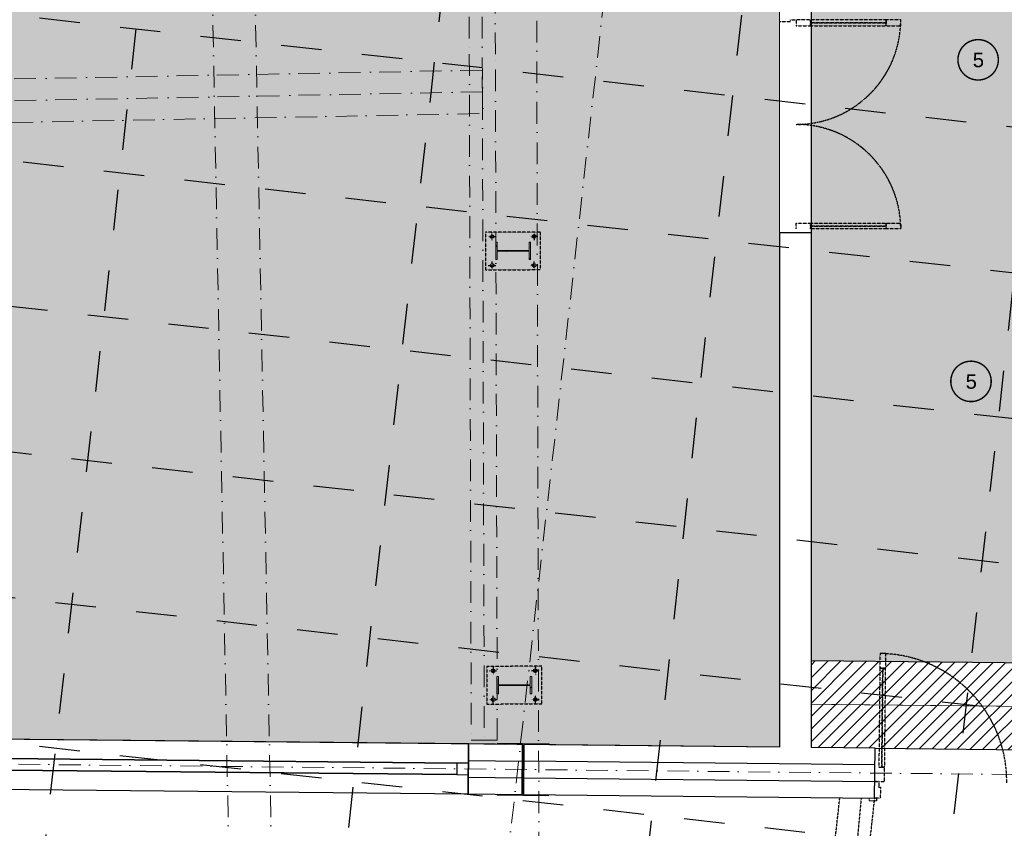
# Model space of a CAD drawing. Header units: millimetres. Extents: x -115474967 to 444143, y -74377 to 241828222.
# Tile 91 of 256: x -34802 to -28003, y 67670 to 73256. Entities that reach past the tile are written whole.
import ezdxf

# ---------------------------------------------------------------- set-up
doc = ezdxf.new("R2010")
doc.units = ezdxf.units.MM
doc.header["$MEASUREMENT"] = 0
for name, pattern in [('( Dashed )', [0.75, 0.5, -0.25]), ('Block C$0$DASHED2', [0.375, 0.25, -0.125]), ('Dashed', [280, 140, -140]), ('Dot & Dashed', [280, 150, -60, 0, -70]), ('PHANTOM', [2.5, 1.25, -0.25, 0.25, -0.25, 0.25, -0.25])]:
    doc.linetypes.add(name, pattern=pattern)
for name, color, linetype in [('0-HACH', 9, 'Continuous'), ('00-2 Roof Lines', 8, 'Dashed'), ('00-2 Walls', 4, 'Continuous'), ('00-2 Windows', 1, 'Continuous'), ('00-3 Elev 01', 7, 'Continuous'), ('00-5 Grid 01', 9, 'PHANTOM'), ('A-DOOR NUMBERS', 7, 'Continuous')]:
    doc.layers.add(name, color=color, linetype=linetype)
doc.layers.add('0_cons_01', color=40, linetype='Continuous', lineweight=0, plot=False)
for name, color, linetype, lineweight in [('1HATCH', 8, 'Continuous', 0), ('2 Windows', 1, 'Continuous', 25), ('A_BEAMS_Pen_No__6', 7, 'Continuous', 5), ('A_COLUMNS_Pen_No__3', 7, 'Continuous', 15)]:
    doc.layers.add(name, color=color, linetype=linetype, lineweight=lineweight)
doc.layers.add('A_BEAMS_Pen_No__7', color=7, linetype='Continuous', lineweight=5, true_color=0x3f3f3f)
doc.layers.add('A_COLUMNS_Pen_No__7', color=7, linetype='Continuous', lineweight=5, true_color=0x3f3f3f)
doc.styles.add('ARIAL', font='arial.ttf')
pattern_1 = [(45, (0, 0), (-159.099, 159.099), []), (45, (-53.03, 53.03), (-159.099, 159.099), [])]

# ---------------------------------------------------------------- blocks, each defined once
blk = doc.blocks.new('IPE Column 20[55]', base_point=(-31394.9, 71659.3))
at = {"layer": 'A_COLUMNS_Pen_No__7', "linetype": 'Continuous', "lineweight": 5, "true_color": 0x3f3f3f}
h = blk.add_hatch(dxfattribs=at)
h.set_pattern_fill('STEEL', color=250, style=0, pattern_type=2)
h.set_pattern_definition(pattern_1)
h.paths.add_polyline_path([(-31274.7, 71599.6), (-31275.1, 71719.6), (-31284.9, 71719.6), (-31284.7, 71662.7), (-31505.1, 71662), (-31505.3, 71718.9), (-31515.1, 71718.9), (-31514.7, 71598.9), (-31504.9, 71598.9), (-31505.1, 71655.8), (-31284.7, 71656.5), (-31284.5, 71599.6)])
at = {"layer": 'A_COLUMNS_Pen_No__3', "color": 7, "linetype": 'Continuous', "lineweight": 15}
for p, q in [((-31505.3, 71718.9), (-31515.1, 71718.9)), ((-31515.1, 71718.9), (-31514.7, 71598.9)), ((-31505.1, 71662), (-31505.3, 71718.9)), ((-31275.1, 71719.6), (-31284.9, 71719.6)), ((-31284.9, 71719.6), (-31284.7, 71662.7)), ((-31274.7, 71599.6), (-31275.1, 71719.6)), ((-31514.7, 71598.9), (-31504.9, 71598.9)), ((-31284.7, 71662.7), (-31505.1, 71662)), ((-31505.1, 71655.8), (-31284.7, 71656.5)), ((-31504.9, 71598.9), (-31505.1, 71655.8)), ((-31284.7, 71656.5), (-31284.5, 71599.6)), ((-31284.5, 71599.6), (-31274.7, 71599.6))]:
    blk.add_line(p, q, dxfattribs=at)
blk = doc.blocks.new('IPE Column 20[57]', base_point=(-31386.3, 68659.4))
at = {"layer": 'A_COLUMNS_Pen_No__7', "linetype": 'Continuous', "lineweight": 5, "true_color": 0x3f3f3f}
h = blk.add_hatch(dxfattribs=at)
h.set_pattern_fill('STEEL', color=250, style=0, pattern_type=2)
h.set_pattern_definition(pattern_1)
h.paths.add_polyline_path([(-31266.1, 68599.8), (-31266.5, 68719.8), (-31276.3, 68719.7), (-31276.1, 68662.8), (-31496.5, 68662.2), (-31496.7, 68719.1), (-31506.5, 68719.1), (-31506.1, 68599.1), (-31496.3, 68599.1), (-31496.5, 68656), (-31276.1, 68656.6), (-31275.9, 68599.7)])
at = {"layer": 'A_COLUMNS_Pen_No__3', "color": 7, "linetype": 'Continuous', "lineweight": 15}
for p, q in [((-31496.7, 68719.1), (-31506.5, 68719.1)), ((-31506.5, 68719.1), (-31506.1, 68599.1)), ((-31496.5, 68662.2), (-31496.7, 68719.1)), ((-31266.5, 68719.8), (-31276.3, 68719.7)), ((-31276.3, 68719.7), (-31276.1, 68662.8)), ((-31266.1, 68599.8), (-31266.5, 68719.8)), ((-31276.1, 68662.8), (-31496.5, 68662.2)), ((-31496.5, 68656), (-31276.1, 68656.6)), ((-31496.3, 68599.1), (-31496.5, 68656)), ((-31276.1, 68656.6), (-31275.9, 68599.7)), ((-31506.1, 68599.1), (-31496.3, 68599.1)), ((-31275.9, 68599.7), (-31266.1, 68599.8))]:
    blk.add_line(p, q, dxfattribs=at)
blk = doc.blocks.new('IPE Column 20[95]', base_point=(-31325.5, 68076.3))
at = {"layer": 'A_COLUMNS_Pen_No__7', "linetype": 'Continuous', "lineweight": 5, "true_color": 0x3f3f3f}
h = blk.add_hatch(dxfattribs=at)
h.set_pattern_fill('STEEL', color=250, style=0, pattern_type=2)
h.set_pattern_definition(pattern_1)
h.paths.add_polyline_path([(-31505.3, 67898.6), (-31149.3, 67895), (-31149.3, 67902), (-31323.7, 67903.7), (-31320.2, 68248.7), (-31145.8, 68247), (-31145.7, 68254), (-31501.7, 68257.6), (-31501.7, 68250.6), (-31327.2, 68248.8), (-31330.7, 67903.8), (-31505.2, 67905.6)])
at = {"layer": 'A_COLUMNS_Pen_No__3', "color": 7, "linetype": 'Continuous', "lineweight": 15}
for p, q in [((-31145.7, 68254), (-31501.7, 68257.6)), ((-31501.7, 68257.6), (-31501.7, 68250.6)), ((-31501.7, 68250.6), (-31327.2, 68248.8)), ((-31327.2, 68248.8), (-31330.7, 67903.8)), ((-31323.7, 67903.7), (-31320.2, 68248.7)), ((-31320.2, 68248.7), (-31145.8, 68247)), ((-31145.8, 68247), (-31145.7, 68254)), ((-31505.2, 67905.6), (-31505.3, 67898.6)), ((-31505.3, 67898.6), (-31149.3, 67895)), ((-31330.7, 67903.8), (-31505.2, 67905.6)), ((-31149.3, 67902), (-31323.7, 67903.7)), ((-31149.3, 67895), (-31149.3, 67902))]:
    blk.add_line(p, q, dxfattribs=at)

msp = doc.modelspace()

# ---------------------------------------------------------------- hatches: boundary and pattern name
at = {"layer": '0-HACH', "ltscale": 5, "transparency": 33554559}
h = msp.add_hatch(dxfattribs=at)
h.set_pattern_fill('ANSI31', color=9, scale=500, angle=180)
h.set_pattern_definition([(225, (-39405.88, 143051.46), (44.194174, -44.194174), [])])
h.paths.add_polyline_path([(-17623.82205, 68109.09464), (-29335.08369, 68228.65933), (-29335.08369, 68827.3176), (-17758.43332, 68710.48372), (-16388.68108, 76083.57888), (-15789.90913, 76016.48629), (-17260.57258, 68105.42865), (-17261.36176, 68105.43662)])
at = {"layer": '1HATCH', "true_color": 0x636466, "transparency": 33554687}
h = msp.add_hatch(dxfattribs=at)
h.set_pattern_fill('AR-SAND', color=251, scale=50)
h.set_pattern_definition([(37.5, (0, 0), (-3.14967, 96.34119), [0, -76, 0, -85, 0, -81.25]), (7.5, (0, 0), (88.48884, 141.1073), [0, -41, 0, -68.5, 0, -26.25]), (327.5, (-61.5, 7e-12), (155.70709, 0.28295), [0, -25, 0, -90, 0, -117.5]), (317.5, (-61.5, 7e-12), (150.30633, 43.88378), [0, -12.5, 0, -59, 0, -67.5])])
h.paths.add_polyline_path([(-47746.04189, 67719.95267), (-48044.86374, 72075.39722), (-48048.22666, 72126.38676), (-45425.05771, 72297.95915), (-45568.3499, 74488.75232), (-45514.5947, 74492.51408), (-45520.95053, 74583.33839), (-40021.31615, 73967.1027), (-39933.80781, 74748.07641), (-39494.06993, 78672.54487), (-30396.94129, 77646.5189), (-30755.51637, 74446.39286), (-29555.08369, 74311.88402), (-29555.08369, 68230.88766), (-47472.55671, 68412.89699), (-47418.74699, 67741.89686)])
h = msp.add_hatch(dxfattribs=at)
h.set_pattern_fill('AR-SAND', color=251, scale=50, angle=-7e-12)
h.paths.add_polyline_path([(-29335.08369, 74293.70676), (-21969.24099, 73468.08315), (-21610.61115, 76668.69789), (-16388.68108, 76083.57888), (-17194.18315, 71747.72654), (-19012.68703, 72085.78592), (-27333.74475, 71966.82375), (-27333.23062, 68807.1145), (-29335.08369, 68827.3176)])
h = msp.add_hatch(dxfattribs=at)
h.set_pattern_fill('AR-SAND', color=251, scale=50)
h.set_pattern_definition([(37.5, (4361.576, -29726.68), (-3.14967, 96.34119), [0, -76, 0, -85, 0, -81.25]), (7.5, (4361.58, -29726.68), (88.48884, 141.1073), [0, -41, 0, -68.5, 0, -26.25]), (327.5, (4300.076, -29726.68), (155.70709, 0.28295), [0, -25, 0, -90, 0, -117.5]), (317.5, (4300.08, -29726.68), (150.30633, 43.88378), [0, -12.5, 0, -59, 0, -67.5])])
h.paths.add_polyline_path([(-29335.08369, 74293.70676), (-21969.24099, 73468.08315), (-21610.61115, 76668.69789), (-16388.68108, 76083.57888), (-17194.18315, 71747.72654), (-19012.68703, 72085.78592), (-27333.74475, 71966.82375), (-27333.23062, 68807.1145), (-29335.08369, 68827.3176)])
h.paths.add_polyline_path([(-12770.63958, 44051.04789), (-12584.1998, 45714.94148), (-16161.8103, 46115.81381), (-16348.31916, 44451.30368)])

# ---------------------------------------------------------------- linework, layer by layer
at = {"layer": '0-HACH', "color": 9, "ltscale": 5, "transparency": 33554559}
msp.add_line((-28895.65299, 68224.20846), (-27395.72993, 68209.01614), dxfattribs=at)
at = {"layer": '0-HACH', "color": 9, "linetype": 'Block C$0$DASHED2', "ltscale": 5, "transparency": 33554559, "const_width": 5}
msp.add_lwpolyline([(-16089.77027, 76050.08583), (-17509.50295, 68407.95618), (-29335.08369, 68527.30233)], dxfattribs=at)
at = {"layer": '00-2 Roof Lines', "ltscale": 2}
for p, q in [((-34776.12828, 66236.67937), (-33363.1534, 78846.82017)), ((-32716.79564, 66005.92975), (-31303.82075, 78616.07055)), ((-30657.46299, 65775.18012), (-29244.48811, 78385.32092)), ((-28598.13035, 65544.43049), (-27185.15546, 78154.57129)), ((-46352.64741, 74577.64292), (-15462.65774, 71116.39848)), ((-46464.00123, 73583.86209), (-15574.01156, 70122.61766)), ((-46575.35505, 72590.08127), (-15685.36538, 69128.83684)), ((-46686.70887, 71596.30045), (-15796.7192, 68135.05601)), ((-46798.06269, 70602.51962), (-15908.07302, 67141.27519)), ((-46909.41651, 69608.7388), (-16019.42684, 66147.49436))]:
    msp.add_line(p, q, dxfattribs=at)
at = {"layer": '00-2 Roof Lines', "linetype": '( Dashed )'}
for p, q in [((-29555.08369, 73242.98149), (-29480.08369, 73242.98149)), ((-29480.08369, 73242.98149), (-29480.08369, 73254.98149)), ((-29480.08369, 73254.98149), (-29440.08369, 73254.98149)), ((-29340.08369, 73254.98149), (-29440.08369, 73254.98149)), ((-29440.08369, 73254.98149), (-29440.08369, 73214.98149)), ((-29340.08369, 73214.98149), (-29340.08369, 73254.98149)), ((-28818.08369, 73234.98149), (-29340.08369, 73234.98149)), ((-28718.08369, 73254.98149), (-28818.08369, 73254.98149)), ((-28818.08369, 73254.98149), (-28818.08369, 73214.98149)), ((-28718.08369, 73214.98149), (-28718.08369, 73254.98149)), ((-29440.08369, 73214.98149), (-29340.08369, 73214.98149)), ((-28818.08369, 73214.98149), (-28718.08369, 73214.98149)), ((-29440.08369, 71850.98149), (-29340.08369, 71850.98149)), ((-29440.08369, 71810.98149), (-29440.08369, 71850.98149)), ((-29340.08369, 71850.98149), (-29340.08369, 71810.98149)), ((-28818.08369, 71830.98149), (-29340.08369, 71830.98149)), ((-28818.08369, 71810.98149), (-28818.08369, 71850.98149)), ((-28818.08369, 71850.98149), (-28718.08369, 71850.98149)), ((-28718.08369, 71810.98149), (-28818.08369, 71810.98149)), ((-28718.08369, 71850.98149), (-28718.08369, 71810.98149)), ((-31566.40075, 71758.2843), (-31514.85766, 71758.49316)), ((-31540.66862, 71784.12986), (-31540.52855, 71732.58654)), ((-31223.97624, 71759.26587), (-31275.51969, 71759.17924)), ((-31249.85613, 71784.96349), (-31249.70069, 71733.42021)), ((-31565.83024, 71559.26026), (-31514.2868, 71559.3469)), ((-31539.95036, 71533.56265), (-31540.10579, 71585.10592)), ((-31223.40573, 71560.24183), (-31274.94882, 71560.03297)), ((-31249.13787, 71534.39627), (-31249.27793, 71585.9396)), ((-28861.03058, 68877.89132), (-28862.0434, 68777.89645)), ((-28821.03263, 68877.4862), (-28861.03058, 68877.89132)), ((-28822.04545, 68777.49133), (-28821.03263, 68877.4862)), ((-31557.8016, 68758.45454), (-31506.25851, 68758.6634)), ((-31532.06947, 68784.3001), (-31531.9294, 68732.75678)), ((-31215.37709, 68759.43612), (-31266.92053, 68759.34948)), ((-31241.25698, 68785.13373), (-31241.10154, 68733.59045)), ((-28862.0434, 68777.89645), (-28822.04545, 68777.49133)), ((-28842.04442, 68777.69389), (-28848.97212, 68093.72897)), ((-31557.23109, 68559.4305), (-31505.68765, 68559.51714)), ((-31531.35121, 68533.73289), (-31531.50664, 68585.27617)), ((-31214.80658, 68560.41208), (-31266.34967, 68560.20321)), ((-31240.53872, 68534.56652), (-31240.67878, 68586.10984)), ((-28828.97314, 68093.52641), (-28868.97109, 68093.93154)), ((-28829.98597, 67993.53154), (-28828.97314, 68093.52641)), ((-28872.98376, 67993.96705), (-28897.98248, 67994.22026)), ((-28897.98248, 67994.22026), (-28869.98391, 67993.93667)), ((-28869.98391, 67993.93667), (-28870.38904, 67953.93872)), ((-28869.98391, 67993.93667), (-28829.98597, 67993.53154)), ((-28870.38904, 67953.93872), (-28858.38966, 67953.81718)), ((-28858.38966, 67953.81718), (-28859.14927, 67878.82103)), ((-29565.28822, 64050.31069), (-29138.64218, 67881.50811)), ((-29326.76699, 64023.70945), (-28897.43245, 67879.04909)), ((-28991.95972, 67874.82212), (-29260.99307, 64901.88907)), ((-28859.14927, 67878.82103), (-28899.14722, 67879.22615)), ((-28886.14789, 67879.09449), (-28886.34033, 67860.09546))]:
    msp.add_line(p, q, dxfattribs=at)
for points in [[(-28818.08369, 73254.98149), (-29340.08369, 73254.98149), (-29340.08369, 73234.98149), (-28818.08369, 73234.98149)], [(-28818.08369, 73234.98149), (-29340.08369, 73234.98149), (-29340.08369, 73214.98149), (-28818.08369, 73214.98149)], [(-28818.08369, 71830.98149), (-29340.08369, 71830.98149), (-29340.08369, 71850.98149), (-28818.08369, 71850.98149)], [(-28818.08369, 71810.98149), (-29340.08369, 71810.98149), (-29340.08369, 71830.98149), (-28818.08369, 71830.98149)], [(-31585.27511, 71788.71789), (-31584.52981, 71528.71896), (-31204.53138, 71529.80824), (-31205.27667, 71789.80717)], [(-31576.67596, 68788.88813), (-31575.93066, 68528.8892), (-31195.93222, 68529.97848), (-31196.67752, 68789.97742)], [(-28862.0434, 68777.89645), (-28868.97109, 68093.93154), (-28848.97212, 68093.72897), (-28842.04442, 68777.69389)], [(-28842.04442, 68777.69389), (-28848.97212, 68093.72897), (-28828.97314, 68093.52641), (-28822.04545, 68777.49133)]]:
    msp.add_lwpolyline(points, close=True, dxfattribs=at)
for centre in [(-31540.62914, 71758.35817), (-31249.74786, 71759.192), (-31540.05863, 71559.33413), (-31249.17734, 71560.16796), (-31532.02999, 68758.52842), (-31241.1487, 68759.36224), (-31531.45948, 68559.50438), (-31240.57819, 68560.3382)]:
    msp.add_circle(centre, 12, dxfattribs=at)
for centre, radius, start, end in [((-29440.08369, 73254.98149), 722, 270, 0), ((-29440.08369, 71810.98149), 722, 0, 90), ((-28869.98391, 67993.93667), 884, 359.419686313, 89.419686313)]:
    msp.add_arc(centre, radius, start, end, dxfattribs=at)
at = {"layer": '00-2 Walls'}
for p, q in [((-29335.08369, 71782.98149), (-29555.08369, 71782.98149)), ((-29555.08369, 71782.98149), (-29555.08369, 68230.88766)), ((-29335.08369, 68228.65933), (-29335.08369, 71782.98149)), ((-31703.30988, 68138.17455), (-31329.89134, 68134.39431)), ((-28896.81773, 68109.21436), (-31321.07531, 68133.76901)), ((-31704.4739, 68023.18048), (-31331.05547, 68019.40025)), ((-31322.24005, 68018.77491), (-28897.98248, 67994.22026))]:
    msp.add_line(p, q, dxfattribs=at)
for points in [[(-31702.14568, 68253.16874), (-31705.63808, 67908.18642), (-31332.21961, 67904.40615)], [(-31328.72721, 68249.38847), (-31702.14563, 68253.16874)], [(-31332.21961, 67904.40615), (-31328.72721, 68249.38847)], [(-31319.91056, 68248.76311), (-31323.4048, 67903.78081), (-28899.14722, 67879.22615), (-28895.65299, 68224.20846)], [(-29555.08369, 68230.88766), (-31319.91056, 68248.76311)], [(-28895.65299, 68224.20846), (-29335.08369, 68228.65933)]]:
    msp.add_lwpolyline(points, dxfattribs=at)
at = {"layer": '00-2 Windows'}
for points in [[(-35205.46937, 67943.61657), (-31705.63808, 67908.18642), (-31702.15645, 68253.16885), (-35201.98774, 68288.599)], [(-35123.32896, 68155.29841), (-31783.48953, 68121.48293), (-31783.48953, 68121.48293), (-35123.32896, 68155.29841)], [(-31784.29686, 68041.487), (-35124.13629, 68075.30249), (-35124.13629, 68075.30249), (-31784.29686, 68041.487)], [(-31784.29686, 68041.487), (-31704.30093, 68040.67967), (-31703.4936, 68120.6756), (-31783.48953, 68121.48293)]]:
    msp.add_lwpolyline(points, close=True, dxfattribs=at)
at = {"layer": '00-3 Elev 01'}
msp.add_lwpolyline([(-29335.08369, 74293.70676), (-21969.24099, 73468.08315), (-21610.61115, 76668.69789), (-16388.68108, 76083.57888), (-17194.18315, 71747.72654), (-19012.68703, 72085.78592), (-27333.74475, 71966.82375), (-27333.23062, 68807.1145), (-29335.08369, 68827.3176)], close=True, dxfattribs=at)
at = {"layer": '00-5 Grid 01', "linetype": 'Dot & Dashed', "lineweight": 5}
for p, q in [((-31253.11778, 81370.92743), (-31201.50072, 61781.54516)), ((-29891.16246, 81215.1279), (-31930.24811, 63017.17906)), ((-62259.38419, 68393.3098), (-8068.64555, 67838.92414))]:
    msp.add_line(p, q, dxfattribs=at)
at = {"layer": '0_cons_01'}
for p, q in [((-28936.33776, 67860.60187), (-28936.14532, 67879.6009)), ((-28886.34033, 67860.09546), (-28936.33776, 67860.60187))]:
    msp.add_line(p, q, dxfattribs=at)
msp.add_lwpolyline([(-47746.04189, 67719.95267), (-48044.86374, 72075.39722), (-48048.22666, 72126.38676), (-45425.05771, 72297.95915), (-45568.3499, 74488.75232), (-45514.5947, 74492.51408), (-45520.95053, 74583.33839), (-40021.31615, 73967.1027), (-39933.80781, 74748.07641), (-39494.06993, 78672.54487), (-30396.94129, 77646.5189), (-30755.51637, 74446.39286), (-29555.08369, 74311.88402), (-29555.08369, 68230.88766), (-47472.55671, 68412.89699), (-47418.74699, 67741.89686)], close=True, dxfattribs=at)
at = {"layer": '2 Windows', "linetype": 'Block C$0$DASHED2', "ltscale": 25, "const_width": 10}
for points in [[(-28322.95607, 72979.24032, -0.4198727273), (-28180.82371, 73118.65804, -0.4156451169), (-28044.10949, 72975.87057, -0.4067331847), (-28183.31177, 72839.79681, -0.4146350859), (-28322.95607, 72979.24032)], [(-28372.11698, 70757.87914, -0.4198727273), (-28229.98463, 70897.29686, -0.4156451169), (-28093.27041, 70754.50939, -0.4067331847), (-28232.47268, 70618.43563, -0.4146350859), (-28372.11698, 70757.87914)]]:
    msp.add_lwpolyline(points, format="xyb", dxfattribs=at)
at = {"layer": 'A_BEAMS_Pen_No__6', "color": 7, "linetype": 'Continuous', "lineweight": 5}
for p, q in [((-31683.83536, 68279.67227), (-31593.83573, 68279.93026)), ((-31593.83573, 68279.93026), (-31503.8361, 68280.18825))]:
    msp.add_line(p, q, dxfattribs=at)
at = {"layer": 'A_BEAMS_Pen_No__7', "color": 250, "linetype": 'Dot & Dashed', "lineweight": 5, "true_color": 0x3f3f3f}
for p, q in [((-33590.86514, 79658.69466), (-33297.49673, 64326.57344)), ((-33295.99149, 79658.69466), (-33002.731, 64332.21356)), ((-31711.00319, 77757.21908), (-31697.41928, 73018.44568)), ((-31621.00356, 77757.47707), (-31593.83573, 68279.93026)), ((-31517.42002, 73018.96165), (-31531.00393, 77757.73505)), ((-31697.41928, 73018.44568), (-31683.83536, 68279.67227)), ((-31503.8361, 68280.18825), (-31517.42002, 73018.96165)), ((-31606.6723, 72757.98912), (-35324.61401, 72687.66672))]:
    msp.add_line(p, q, dxfattribs=at)
at = {"layer": 'A_BEAMS_Pen_No__7', "color": 250, "linetype": 'Dot & Dashed', "lineweight": 5, "true_color": 0x3f3f3f, "flags": 128}
msp.add_lwpolyline([(-31609.50894, 72907.96229), (-35327.45066, 72837.63989), (-35321.77737, 72537.69354), (-31603.83565, 72608.01594)], close=True, dxfattribs=at)

# ---------------------------------------------------------------- block references
at = {"layer": '00-2 Roof Lines', "linetype": '( Dashed )'}
for name, p in [('IPE Column 20[55]', (-31394.90324, 71659.26307)), ('IPE Column 20[57]', (-31386.30409, 68659.43331))]:
    msp.add_blockref(name, p, dxfattribs=at)
at = {"layer": '0_cons_01'}
msp.add_blockref('IPE Column 20[95]', (-31325.49599, 68076.27056), dxfattribs=at)

# ---------------------------------------------------------------- texts
at = {"layer": 'A-DOOR NUMBERS', "color": 1, "char_height": 100, "width": 1949.9798819, "attachment_point": 1, "style": 'ARIAL'}
for insert in [(-28220.55643, 73028.3118), (-28269.71734, 70806.95063)]:
    msp.add_mtext('5', dxfattribs=dict(at, insert=insert))

doc.saveas('drawing.dxf')
